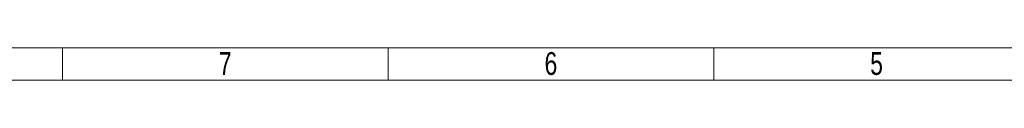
# Model space of a CAD drawing. Header units: millimetres. Extents: x 0 to 594, y 0 to 424.
# Tile 2 of 14: x 238 to 395, y 0 to 5. Entities that reach past the tile are written whole.
import ezdxf

# ---------------------------------------------------------------- set-up
doc = ezdxf.new("R2010")
doc.units = ezdxf.units.MM
doc.header["$LTSCALE"] = 0.25
doc.styles.add('SLDTEXTSTYLE3', font='TXT', dxfattribs={"width": 0.75})

# ---------------------------------------------------------------- blocks, each defined once
blk = doc.blocks.new('cajetin')
at = {"color": 7, "linetype": 'Continuous', "lineweight": 18}
for p, q in [((853.5, 7.5), (7.5, 7.5)), ((355.5, 7.5), (355.5, 0)), ((430.5, 7.5), (430.5, 7.5)), ((430.5, 7.5), (430.5, 0)), ((505.5, 7.5), (505.5, 0)), ((861, 0), (0, 0))]:
    blk.add_line(p, q, dxfattribs=at)
at = {"color": 7, "linetype": 'Continuous', "lineweight": 0, "char_height": 5.25, "attachment_point": 2, "style": 'SLDTEXTSTYLE3'}
for s, insert in [('7', (393.01, 6.49)), ('6', (468.01, 6.49)), ('5', (543.01, 6.49))]:
    blk.add_mtext(s, dxfattribs=dict(at, insert=insert))

msp = doc.modelspace()

# ---------------------------------------------------------------- block references
at = {"xscale": 0.689895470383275, "yscale": 0.689895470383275, "zscale": 0.689895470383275}
msp.add_blockref('cajetin', (0, 0), dxfattribs=at)

doc.saveas('drawing.dxf')
